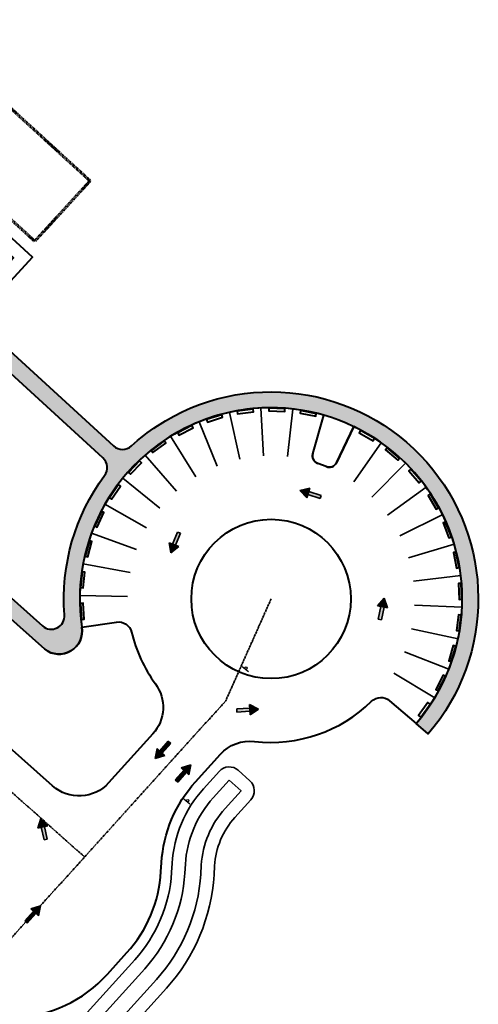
# Model space of a CAD drawing. Extents: x 1574874 to 1583974, y 410417 to 415893.
# Tile 12 of 14: x 1579485 to 1579657, y 413545 to 413916. Entities that reach past the tile are written whole.
import ezdxf

# ---------------------------------------------------------------- set-up
doc = ezdxf.new("R2010")
doc.units = 0
doc.header["$MEASUREMENT"] = 0
doc.linetypes.add('CENTER2', pattern=[1.125, 0.75, -0.125, 0.125, -0.125])
doc.linetypes.add('DASHED2', pattern=[0.375, 0.25, -0.125])
doc.layers.get('0').update_dxf_attribs({"lineweight": 0})
for name, color, linetype, lineweight in [('C-ALIN', 1, 'CENTER2', 35), ('C-BLDG', 3, 'Continuous', 60), ('C-POND', 111, 'Continuous', 35), ('C-PVMT', 32, 'Continuous', 40), ('C-PVMT-MRKS', 7, 'Continuous', 35), ('C-ROAD-SIGN', 3, 'Continuous', 30)]:
    doc.layers.add(name, color=color, linetype=linetype, lineweight=lineweight)
doc.layers.add('C-SDWLK-CONC-HTCH', color=252, linetype='Continuous', lineweight=25, transparency=0.4)

# ---------------------------------------------------------------- blocks, each defined once
blk = doc.blocks.new('A$C1C4F4B94')
at = {"layer": 'C-ROAD-SIGN', "flags": 128}
blk.add_lwpolyline([(-1.286158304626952, 0.8778996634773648), (0.5824775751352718, -1.416533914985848)], dxfattribs=at)
at = {"layer": 'C-ROAD-SIGN'}
blk.add_circle((0, 0), 0.4386751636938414, dxfattribs=at)
blk = doc.blocks.new('A$C3f1edcc0')
for p, q in [((0, 0), (-1.383844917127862, -1.394695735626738)), ((0.5159194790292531, -1.895792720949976), (0, 0)), ((-1.383844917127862, -1.394695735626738), (0.5159194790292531, -1.895792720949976)), ((-1.371667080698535, -3.981870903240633), (-0.7346447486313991, -1.565933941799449)), ((-0.7797253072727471, -4.137951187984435), (-0.1427165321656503, -1.722065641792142)), ((-1.371667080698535, -3.981870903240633), (-0.7797253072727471, -4.137951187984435))]:
    blk.add_line(p, q)
for points in [[(0, 0), (-1.383844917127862, -1.394695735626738), (0.5159194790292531, -1.895792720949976)], [(-0.7346447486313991, -1.565933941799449), (-0.1427165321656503, -1.722065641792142), (-1.371667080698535, -3.981870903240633), (-0.7797253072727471, -4.137951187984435)]]:
    blk.add_solid(points)

msp = doc.modelspace()

# ---------------------------------------------------------------- hatches: boundary and pattern name
at = {"layer": 'C-SDWLK-CONC-HTCH', "transparency": 33554602}
h = msp.add_hatch(dxfattribs=at)
h.set_pattern_fill('AR-CONC', color=256)
h.set_pattern_definition([(49.99999999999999, (1579423.357377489, 413943.6757749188), (7.172601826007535, -0.6275213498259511), [0.75, -8.25]), (355, (1579423.357377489, 413943.6757749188), (-1.38751333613, 7.521921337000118), [0.6, -6.6]), (100.45144446, (1579423.955094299, 413943.6234814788), (5.78508846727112, 6.894399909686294), [0.6374019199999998, -7.011421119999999]), (46.18420000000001, (1579423.357377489, 413945.6757749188), (10.67241330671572, -1.655192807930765), [1.125, -12.375]), (96.63563549, (1579424.246744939, 413945.5378418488), (9.346619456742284, 9.741186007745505), [0.95610342, -10.5171376]), (351.1841639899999, (1579423.357377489, 413945.6757749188), (9.346619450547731, 9.741186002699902), [0.9, -9.90000001]), (21, (1579424.357377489, 413945.1757749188), (5.969070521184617, -4.026188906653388), [0.75, -8.25]), (326.0000000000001, (1579424.357377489, 413945.1757749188), (2.433153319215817, 7.25150045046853), [0.6, -6.6]), (71.45144474, (1579424.854800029, 413944.8402591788), (8.402223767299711, 3.225311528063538), [0.6374019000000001, -7.01142112]), (37.50000000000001, (1579423.357377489, 413943.6757749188), (0.1215985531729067, 3.328938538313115), [0, -6.52, 0, -6.7, 0, -6.625]), (7.499999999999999, (1579423.357377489, 413943.6757749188), (2.630695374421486, 3.944117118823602), [0, -3.82, 0, -6.37, 0, -2.525]), (327.5, (1579421.127377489, 413943.6757749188), (5.33822436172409, -0.2255487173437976), [0, -2.5, 0, -7.8, 0, -10.35]), (317.5, (1579420.127377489, 413943.6757749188), (5.831861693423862, 1.001049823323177), [0, -3.25, 0, -5.18, 0, -7.35])])
edge = h.paths.add_edge_path()
edge.add_line((1579427.778373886, 413935.9011939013), (1579419.740734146, 413860.4932953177))
edge.add_arc((1579444.599918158, 413857.8435839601), 25.00000000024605, 173.9158813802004, 227.5168897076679)
edge.add_line((1579427.715597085, 413839.4066725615), (1579519.837872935, 413755.0421035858))
edge.add_arc((1579523.214737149, 413758.7294858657), 4.99999999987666, 227.5168897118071, 312.3798896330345)
edge.add_arc((1579579.160318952, 413697.4180523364), 78.00000002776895, 123.28718497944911, 132.3798896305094, ccw=False)
edge.add_arc((1579579.160318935, 413697.4180523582), 78.00000000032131, -40.660789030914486, 123.28718497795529, ccw=False)
edge.add_line((1579638.329592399, 413646.5948580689), (1579633.778109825, 413650.5043345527))
edge.add_arc((1579579.160318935, 413697.4180523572), 71.99999999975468, 319.3392109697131, 548.5223290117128)
edge.add_arc((1579499.325759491, 413685.3680378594), 8.739212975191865, -127.93767994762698, 9.085455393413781, ccw=False)
edge.add_line((1579493.952856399, 413678.4755959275), (1579442.877244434, 413723.9768985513))
edge.add_line((1579442.877244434, 413723.9768985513), (1579440.815353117, 413730.4552385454))
edge.add_line((1579440.815353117, 413730.4552385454), (1579415.955126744, 413753.5767132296))
edge.add_line((1579415.955126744, 413753.5767132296), (1579420.041341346, 413757.9702141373))
edge.add_line((1579420.041341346, 413757.9702141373), (1579446.055017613, 413733.7759631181))
edge.add_line((1579446.055017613, 413733.7759631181), (1579448.096004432, 413727.3633038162))
edge.add_line((1579448.096004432, 413727.3633038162), (1579467.887653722, 413709.7316829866))
edge.add_line((1579467.887653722, 413709.7316829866), (1579458.859923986, 413717.7741409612))
edge.add_line((1579458.859923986, 413717.7741409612), (1579493.081271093, 413687.2876561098))
edge.add_arc((1579496.407202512, 413691.0210433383), 4.999999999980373, 228.3033818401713, 364.4203067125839)
edge.add_arc((1579579.160318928, 413697.4180523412), 78.00000000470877, 143.4422953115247, 184.4203067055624, ccw=False)
edge.add_arc((1579512.489955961, 413746.8555148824), 4.999999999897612, 323.4422953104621, 407.5168897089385)
edge.add_line((1579515.866820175, 413750.5428971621), (1579423.663360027, 413834.9818138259))
edge.add_arc((1579444.599918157, 413857.84358396), 30.99999999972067, 173.9158813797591, 227.5168897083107, ccw=False)
edge.add_line((1579413.774529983, 413861.1292260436), (1579421.308175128, 413931.8087249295))
edge.add_arc((1579411.364501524, 413932.8686094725), 9.999999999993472, 353.9158813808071, 392.6425312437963)
edge.add_arc((1579360.841367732, 413900.5048496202), 69.99999999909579, 32.64253124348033, 60.88857817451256)
edge.add_line((1579394.897036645, 413961.6621175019), (1579389.474263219, 413964.6818105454))
edge.add_line((1579389.474263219, 413964.6818105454), (1579401.924337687, 413971.4773780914))
edge.add_arc((1579403.840749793, 413967.9663433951), 4.000000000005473, 118.6268356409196, 237.4869101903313)
edge.add_arc((1579360.841367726, 413900.5048496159), 76.00000000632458, 43.128441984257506, 57.48691018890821, ccw=False)
edge.add_arc((1579419.957031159, 413955.8793774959), 5.000000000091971, 223.1284419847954, 352.204360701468)
edge.add_arc((1579500.208442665, 413944.8925239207), 76.00000000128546, 152.5810016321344, 172.2043607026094, ccw=False)
edge.add_arc((1579429.195423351, 413981.7320555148), 4.000000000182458, 332.5810016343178, 478.067534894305)
edge.add_line((1579427.313375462, 413985.2616299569), (1579451.455568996, 413998.1347865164))
edge.add_line((1579451.455568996, 413998.1347865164), (1579451.504450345, 413996.5685009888))
edge.add_arc((1579494.407135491, 413947.7385961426), 64.99999999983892, 131.3030233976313, 173.5732600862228)
edge.add_line((1579429.815609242, 413955.0142223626), (1579427.778373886, 413935.9011939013))

# ---------------------------------------------------------------- linework, layer by layer
at = {"layer": 'C-ALIN'}
msp.add_lwpolyline([(1579508.953781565, 413600.2728018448), (1579139.574541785, 413928.6464605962), (1579114.212994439, 413864.5295657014), (1579013.883017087, 413621.3686557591), (1578990.18447501, 413563.932591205, -0.05107442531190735), (1578977.735186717, 413540.781774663, -0.01907453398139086), (1578971.910142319, 413532.8525620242), (1578898.811780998, 413440.9147172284)], format="xyb", dxfattribs=at)
at = {"layer": 'C-ALIN', "flags": 128}
msp.add_lwpolyline([(1579509.506618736, 413600.8843688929), (1579482.144573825, 413570.6155557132, -0.4117830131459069), (1579446.988729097, 413568.6959785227), (1579114.212994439, 413864.5295657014)], format="xyb", dxfattribs=at)
msp.add_lwpolyline([(1579579.160318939, 413697.4180523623), (1579562.083331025, 413659.0464940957), (1579509.506618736, 413600.8843688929)], dxfattribs=at)
at = {"layer": 'C-BLDG', "linetype": 'DASHED2', "flags": 128}
msp.add_lwpolyline([(1579427.571985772, 413889.4854006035), (1579490.20950793, 413832.122645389), (1579511.033181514, 413854.8611507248), (1579448.395659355, 413912.2239059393)], close=True, dxfattribs=at)
at = {"layer": 'C-POND', "flags": 128}
for points in [[(1579559.695275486, 413632.5451427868), (1579553.704945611, 413625.9184386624, 0.1703036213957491), (1579541.912562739, 413597.8417062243), (1579541.711370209, 413594.5071307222, -0.1703036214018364), (1579527.86813814, 413561.5474882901), (1579479.951986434, 413508.5410317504, -0.4117830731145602), (1579437.764968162, 413506.2375432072), (1579386.987368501, 413551.3782313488, 0.4142135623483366), (1579379.928479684, 413550.9633956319), (1579375.942047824, 413546.4791609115, 0.414213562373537), (1579376.356883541, 413539.4202720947), (1579427.134483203, 413494.279583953, 0.411783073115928), (1579491.821244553, 413497.8115997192), (1579539.737396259, 413550.818056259, 0.1703036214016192), (1579557.682326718, 413593.5435186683), (1579557.883519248, 413596.8780941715, -0.1703036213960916), (1579565.57420373, 413615.1890066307), (1579571.564533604, 413621.8157107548, 0.4142135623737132), (1579571.208337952, 413628.8778014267), (1579566.757366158, 413632.9013384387, 0.4142135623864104)], [(1579563.404418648, 413629.1921952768), (1579557.414088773, 413622.5654911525, 0.1703036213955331), (1579546.903486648, 413597.5405774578), (1579546.702294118, 413594.2060019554, -0.170303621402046), (1579531.577281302, 413558.1945407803), (1579483.661129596, 413505.1880842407, -0.4117830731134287), (1579434.442941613, 413502.5006809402), (1579383.665341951, 413547.6413690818), (1579379.678910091, 413543.1571343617), (1579430.456509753, 413498.0164462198, 0.4117830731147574), (1579488.11210139, 413501.1645472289), (1579536.028253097, 413554.1710037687, 0.1703036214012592), (1579552.691402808, 413593.8446474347), (1579552.892595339, 413597.1792229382, -0.1703036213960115), (1579561.865060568, 413618.5419541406), (1579567.855390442, 413625.1686582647)]]:
    msp.add_lwpolyline(points, format="xyb", close=True, dxfattribs=at)
at = {"layer": 'C-PVMT'}
for p, q in [((1579594.915973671, 413752.1150298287), (1579599.08982093, 413766.6048643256)), ((1579603.771668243, 413748.7433042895), (1579610.291486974, 413762.3399313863))]:
    msp.add_line(p, q, dxfattribs=at)
at = {"layer": 'C-PVMT', "flags": 128}
for points in [[(1579420.041341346, 413757.9702141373), (1579423.728723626, 413754.5933499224), (1579489.290776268, 413826.1841323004), (1579461.496307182, 413851.6380019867), (1579464.873171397, 413855.3253842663), (1579461.185789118, 413858.7022484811), (1579454.432060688, 413851.327483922), (1579482.226529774, 413825.8736142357)], [(1579566.445515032, 413768.0963164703), (1579566.58129997, 413767.1055781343), (1579572.525729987, 413767.9202877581), (1579572.38994505, 413768.9110260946)], [(1579578.346951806, 413769.2262809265), (1579578.316495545, 413768.226744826), (1579584.313712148, 413768.0440072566), (1579584.34416841, 413769.0435433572)], [(1579554.896450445, 413765.0076073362), (1579555.1947135, 413764.0531236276), (1579560.921615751, 413765.8427019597), (1579560.623352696, 413766.7971856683)], [(1579590.270929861, 413768.3661853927), (1579590.075076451, 413767.3855522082), (1579595.958875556, 413766.2104317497), (1579596.154728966, 413767.1910649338)], [(1579544.019823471, 413760.0457525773), (1579544.47229872, 413759.153975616), (1579549.822960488, 413761.8688271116), (1579549.370485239, 413762.7606040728)], [(1579612.873220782, 413760.8256505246), (1579612.367289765, 413759.9630765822), (1579617.542733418, 413756.9274904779), (1579618.048664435, 413757.7900644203)], [(1579534.117063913, 413753.3482627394), (1579534.711211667, 413752.5439068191), (1579539.537347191, 413756.1087933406), (1579538.943199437, 413756.9131492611)], [(1579622.925144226, 413754.354186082), (1579622.283126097, 413753.587496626), (1579626.88326283, 413749.7353878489), (1579627.52528096, 413750.5020773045)], [(1579525.462612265, 413745.1007489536), (1579526.181966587, 413744.4061056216), (1579530.349826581, 413748.7222315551), (1579529.630472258, 413749.4168748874)], [(1579631.764189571, 413746.3048199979), (1579631.003876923, 413745.6552627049), (1579634.901220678, 413741.0933868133), (1579635.661533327, 413741.7429441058)], [(1579518.29631399, 413735.5317789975), (1579519.120939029, 413734.9660992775), (1579522.515017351, 413739.913849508), (1579521.690392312, 413740.4795292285)], [(1579639.145395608, 413736.9006286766), (1579638.287859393, 413736.3862050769), (1579641.37440099, 413731.2409877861), (1579642.231937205, 413731.7554113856)], [(1579512.81677256, 413724.9065428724), (1579513.723815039, 413724.48550375), (1579516.250049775, 413729.9277586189), (1579515.343007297, 413730.3487977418)], [(1579644.86420301, 413726.4022355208), (1579643.93320859, 413726.0372021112), (1579646.123409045, 413720.451235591), (1579647.054403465, 413720.8162689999)], [(1579509.17584545, 413713.5195034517), (1579510.140168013, 413713.2547734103), (1579511.728548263, 413719.0407087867), (1579510.7642257, 413719.3054388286)], [(1579648.762123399, 413715.100588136), (1579647.783471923, 413714.8950612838), (1579649.016633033, 413709.0231524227), (1579649.99528451, 413709.2286792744)], [(1579507.474435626, 413701.6862358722), (1579508.469313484, 413701.5851515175), (1579509.075819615, 413707.554418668), (1579508.080941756, 413707.6555030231)], [(1579650.731131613, 413703.308895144), (1579649.731944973, 413703.2685707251), (1579649.973891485, 413697.273450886), (1579650.973078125, 413697.3137753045)], [(1579507.759695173, 413689.7346818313), (1579508.757556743, 413689.8000445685), (1579508.365380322, 413695.7872139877), (1579507.367518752, 413695.721851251)], [(1579650.716659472, 413691.353946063), (1579649.724628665, 413691.4799416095), (1579648.968655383, 413685.5277567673), (1579649.96068619, 413685.4017612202)], [(1579648.719108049, 413679.5670548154), (1579647.761725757, 413679.8558785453), (1579646.028783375, 413674.1115847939), (1579646.986165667, 413673.8227610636)], [(1579644.793836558, 413668.2748778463), (1579643.89763523, 413668.7185254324), (1579641.235749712, 413663.3413174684), (1579642.131951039, 413662.8976698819)], [(1579639.049628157, 413657.7903613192), (1579638.239444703, 413658.3765377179), (1579634.72238631, 413653.5154369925), (1579635.532569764, 413652.9292605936)]]:
    msp.add_lwpolyline(points, close=True, dxfattribs=at)
for points in [[(1579427.715597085, 413839.4066725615), (1579519.837872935, 413755.0421035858, 0.3881907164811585), (1579526.58495292, 413755.0360260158, -0.03969523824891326), (1579536.351121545, 413762.6206030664, -0.8688882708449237), (1579638.329592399, 413646.5948580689), (1579633.778109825, 413650.5043345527), (1579633.778109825, 413650.5043345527, 1.55740772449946), (1579507.955329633, 413686.74802431, -0.68102352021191), (1579493.952856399, 413678.4755959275), (1579442.877244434, 413723.9768985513)], [(1579458.859923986, 413717.7741409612), (1579493.081271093, 413687.2876561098, 0.6752510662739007), (1579501.392330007, 413691.406405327, -0.1807303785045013), (1579516.506242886, 413743.8773544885, 0.3842375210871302), (1579515.866820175, 413750.5428971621), (1579423.663360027, 413834.9818138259, -0.2382382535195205)], [(1579447.317946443, 413552.3470598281, 0.4117830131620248), (1579517.6296359, 413556.1862142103), (1579524.900823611, 413564.2298462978, 0.1703036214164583), (1579537.718631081, 413594.7480337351), (1579537.919823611, 413598.0826092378, -0.1703036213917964), (1579550.737631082, 413628.6007966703), (1579560.080908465, 413638.9366439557, -0.2424115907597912), (1579572.93702947, 413643.7778559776, 0.2267155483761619), (1579616.99449677, 413658.8878695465, -0.3895750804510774), (1579623.755558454, 413659.1131621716), (1579633.778109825, 413650.5043345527, 0.4933746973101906), (1579610.291486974, 413762.3399313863), (1579603.771668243, 413748.7433042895, -0.3988737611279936), (1579599.913628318, 413747.270837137), (1579596.817787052, 413748.4495506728, -0.3988737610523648), (1579594.915973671, 413752.1150298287), (1579599.08982093, 413766.6048643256, 0.5463024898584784), (1579507.955329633, 413686.74802431), (1579521.021688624, 413688.7060109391, -0.3895750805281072), (1579526.626870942, 413684.9185786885, 0.1000376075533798), (1579535.603752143, 413665.4990064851, -0.3558245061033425), (1579534.632135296, 413646.5737623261), (1579518.013057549, 413628.1891802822, -0.4117830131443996), (1579496.919550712, 413627.0374339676), (1579479.571827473, 413642.4593492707, -0.19918413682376)], [(1579493.952856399, 413678.4755959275, 0.6808749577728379), (1579507.957704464, 413686.7483801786)]]:
    msp.add_lwpolyline(points, format="xyb", dxfattribs=at)
at = {"layer": 'C-PVMT'}
msp.add_circle((1579579.160318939, 413697.4180523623), 30, dxfattribs=at)
for centre, start, end in [((1579597.798757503, 413751.2846339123), 163.9307699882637, 250.9138086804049), ((1579601.066589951, 413750.0404362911), 247.39843471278, 334.3814734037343)]:
    msp.add_arc(centre, 3, start, end, dxfattribs=at)
at = {"layer": 'C-PVMT-MRKS', "flags": 128}
for points in [[(1579576.306541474, 413751.3425918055), (1579575.355282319, 413769.3174382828)], [(1579585.291958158, 413751.0688025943), (1579587.335837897, 413768.9523860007)], [(1579567.400213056, 413750.1219413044), (1579563.480177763, 413767.6899042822)], [(1579558.819798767, 413747.4406796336), (1579552.039625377, 413764.1148887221)], [(1579550.803092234, 413743.3731140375), (1579541.350683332, 413758.6914679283)], [(1579610.26287842, 413741.5613507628), (1579620.630398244, 413756.2757835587)], [(1579543.572264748, 413738.0319711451), (1579531.709580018, 413751.5699440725)], [(1579617.155099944, 413735.789872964), (1579629.820026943, 413748.5804798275)], [(1579537.327708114, 413731.5652729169), (1579523.383504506, 413742.9476797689)], [(1579622.994351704, 413728.9549763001), (1579637.605695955, 413739.4672842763)], [(1579532.242481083, 413724.1522344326), (1579516.603201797, 413733.063628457)], [(1579627.618807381, 413721.2460799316), (1579643.771636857, 413729.1887557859)], [(1579528.457513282, 413715.9982972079), (1579511.55657806, 413722.1917121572)], [(1579630.900306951, 413712.8768246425), (1579648.146969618, 413718.0297487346)], [(1579526.077699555, 413707.3294356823), (1579508.38349309, 413710.633230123)], [(1579632.747908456, 413704.0791520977), (1579650.610438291, 413706.2995186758)], [(1579525.168992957, 413698.3858946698), (1579507.171884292, 413698.7085087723)], [(1579633.110408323, 413695.0968769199), (1579651.093771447, 413694.3231517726)], [(1579631.977760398, 413686.1789297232), (1579649.583574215, 413682.4325555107)], [(1579629.381354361, 413677.5724583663), (1579646.121699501, 413670.9572603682)], [(1579625.393145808, 413669.5159786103), (1579640.804088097, 413660.2152873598)]]:
    msp.add_lwpolyline(points, dxfattribs=at)

# ---------------------------------------------------------------- block references
at = {"layer": 'C-PVMT-MRKS'}
for p, xscale, yscale, zscale, rotation in [((1579590.0400255, 413738.3133062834), 1.95, 1.95, 1.95, 87.22253516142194), ((1579541.372436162, 413714.8198563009), -1.95, 1.95, 1.95, 143.0338374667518), ((1579621.78268855, 413697.7130789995), 1.95, 1.95, 1.95, 3.029075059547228), ((1579574.427614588, 413655.9462142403), 1.95, 1.95, 1.95, 288.5507180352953), ((1579535.481492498, 413637.3083681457), 1.949999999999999, 1.949999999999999, 1.949999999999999, 153.1432322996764), ((1579549.000919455, 413634.9845395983), 1.949999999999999, 1.949999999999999, 1.949999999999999, 333.1432322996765), ((1579492.514608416, 413614.7956432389), 1.949999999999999, 1.949999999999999, 1.949999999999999, 27.68673054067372), ((1579492.344070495, 413581.8985815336), 1.949999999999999, 1.949999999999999, 1.949999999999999, 333.1432322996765)]:
    msp.add_blockref('A$C3f1edcc0', p, dxfattribs=dict(at, xscale=xscale, yscale=yscale, zscale=zscale, rotation=rotation))
at = {"layer": 'C-ROAD-SIGN'}
for p, rotation in [((1579569.78164484, 413671.4149339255), 11.96421271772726), ((1579547.773160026, 413621.5249599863), 9.143272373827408)]:
    msp.add_blockref('A$C1C4F4B94', p, dxfattribs=dict(at, rotation=rotation))

doc.saveas('drawing.dxf')
